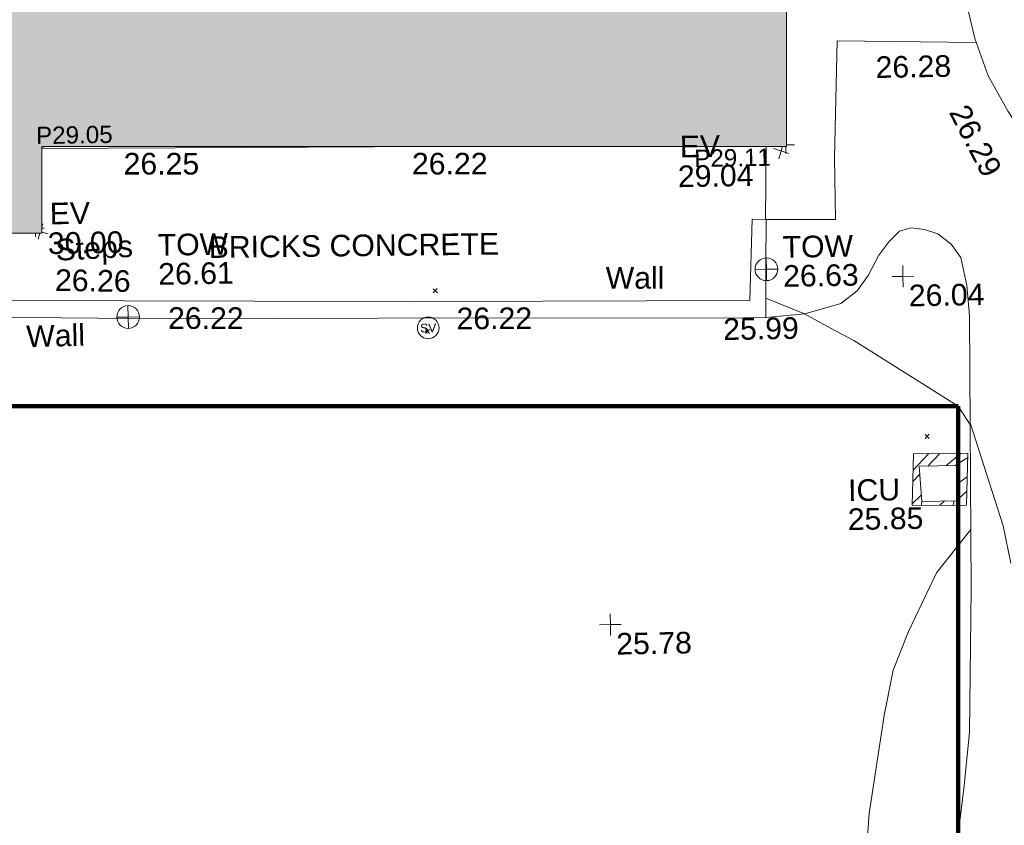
# Model space of a CAD drawing. Header units: millimetres. Extents: x -290717 to 520720, y -103372 to 287762.
# Tile 61 of 256: x -138762 to -121691, y 38364 to 52334. Entities that reach past the tile are written whole.
import ezdxf

# ---------------------------------------------------------------- set-up
doc = ezdxf.new("R2010")
doc.units = ezdxf.units.MM
doc.linetypes.add('IMPORT-HIDDEN2 _3_', pattern=[4762.5, 3175, -1587.5])
doc.linetypes.add('IMPORT-UG_ELEC_STREET LIGHTING_QLB2 _2_', pattern=[2700, 1500, -300.0000000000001, 0, -250, 150, -300.0000000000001, 0, -200])
for name, color, linetype, lineweight, true_color in [('00_TOPO_EAVE', 7, 'Continuous', 9, 0x666666), ('00_TOPO_FOOTPATH', 7, 'Continuous', 9, 0xa50000), ('00_TOPO_LEVEL_SPOT', 7, 'Continuous', 9, 0x666666), ('00_TOPO_SERV_IC', 5, 'Continuous', 9, 0x0000ff), ('00_TOPO_SERV_STOP_VALVE', 7, 'Continuous', 9, 0x666666), ('00_TOPO_TOP_OF_WALL', 7, 'Continuous', 9, 0x666666), ('00_TOPO_WALL', 7, 'Continuous', 9, 0x7c00a5), ('00_UAV_BUILDING_OUTLINE', 5, 'Continuous', 9, 0x0000ff), ('00_UAV_FORM_LINES', 7, 'Continuous', 9, 0x666666), ('00_UAV_STEPS', 7, 'Continuous', 9, 0x666666), ('00_UAV_WALL', 7, 'Continuous', 9, 0x7c00a5), ('01_DTM_CONTOUR_MNR', 7, 'Continuous', 9, 0xa5a552), ('12333-PUM-2D-U-0001-C01 - Rev2_REVIT IMPORT_dwg', 7, 'Continuous', 9, 0x767676), ('A_RHA_Line', 7, 'Continuous', 9, 0x00a600), ('PUM-CHAMBER EXTENTS', 6, 'IMPORT-HIDDEN2 _3_', 9, 0xff00ff)]:
    doc.layers.add(name, color=color, linetype=linetype, lineweight=lineweight, true_color=true_color)
for name, color, linetype, lineweight in [('00_TOPO_SURFACE', 7, 'Continuous', 9), ('00_UAV_SURVEY_TEXT', 7, 'Continuous', 9), ('A_RHA_Detail', 7, 'Continuous', 9), ('GEN-TEXT', 7, 'Continuous', 9), ('PARAPET', 7, 'Continuous', 9), ('PARAPET_LVL', 7, 'Continuous', 9)]:
    doc.layers.add(name, color=color, linetype=linetype, lineweight=lineweight)
doc.styles.add('Arial_3', font='arial.ttf', dxfattribs={"height": 299.9999999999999})
doc.styles.add('Swis721 Lt BT', font='swissl.ttf', dxfattribs={"height": 399.9999999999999})
doc.styles.add('Swis721 Lt BT_2', font='swissl.ttf', dxfattribs={"height": 375})

# ---------------------------------------------------------------- blocks, each defined once
blk = doc.blocks.new('12333-PUM-2D-U-0001-C01 - Rev2_REVIT IMPORT_dwg_MSL_Eaves_SYM_1-V29-Site Location Plan Existing')
at = {"layer": '00_TOPO_EAVE', "color": 254, "true_color": 0xcccccc}
for p, q in [((69.72787777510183, 214.1792794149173), (116.0873754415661, 356.5791934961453)), ((-116.0873754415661, -356.5791934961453), (-21.5309100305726, -66.13530975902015)), ((356.5791934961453, -116.0873754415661), (65.6385079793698, -21.36917200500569))]:
    blk.add_line(p, q, dxfattribs=at)
blk = doc.blocks.new('12333-PUM-2D-U-0001-C01 - Rev2_REVIT IMPORT_dwg_MSL_Eaves_SYM_1-V30-Site Location Plan Existing')
at = {"layer": '00_TOPO_EAVE', "color": 254, "true_color": 0xcccccc}
for p, q in [((356.5791934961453, -116.0873754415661), (-356.5791934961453, 116.0873754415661)), ((-116.0873754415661, -356.5791934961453), (67.17611227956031, 206.3411619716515))]:
    blk.add_line(p, q, dxfattribs=at)
blk = doc.blocks.new('12333-PUM-2D-U-0001-C01 - Rev2_REVIT IMPORT_dwg_MM-2077200-Site Location Plan Existing')
at = {"layer": '00_TOPO_LEVEL_SPOT', "color": 254, "true_color": 0xcccccc, "flags": 128}
for points in [[(500.0000000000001, 0), (0, 0), (0, 500.0000000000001)], [(0, -500.0000000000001), (0, 0), (-500.0000000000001, 0)]]:
    blk.add_lwpolyline(points, dxfattribs=at)
blk = doc.blocks.new('12333-PUM-2D-U-0001-C01 - Rev2_REVIT IMPORT_dwg_TOW-2077202-Site Location Plan Existing')
at = {"layer": '00_TOPO_TOP_OF_WALL', "color": 254, "true_color": 0xcccccc, "flags": 128}
for points in [[(0, 525.0554400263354), (0, 0), (-525.0554401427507, 0)], [(525.0554401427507, 0), (0, 0), (0, -525.0554400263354)]]:
    blk.add_lwpolyline(points, dxfattribs=at)
at = {"layer": '00_TOPO_TOP_OF_WALL', "color": 254, "true_color": 0xcccccc}
blk.add_circle((0, 0), 525.0554401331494, dxfattribs=at)
blk = doc.blocks.new('12333-PUM-2D-U-0001-C01 - Rev2_REVIT IMPORT_dwg_MSL_Sluice_Valve_SYM-2077246-Site Location Plan Existing')
at = {"layer": '00_TOPO_SERV_STOP_VALVE', "color": 254, "true_color": 0xcccccc}
blk.add_circle((0, 0), 500.0000000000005, dxfattribs=at)
at = {"layer": '00_TOPO_SERV_STOP_VALVE', "insert": (0, 198.9876086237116), "char_height": 399.9999999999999, "width": 785.1100955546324, "attachment_point": 2, "line_spacing_factor": 1.005061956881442, "style": 'Swis721 Lt BT'}
blk.add_mtext('SV', dxfattribs=at)
blk = doc.blocks.new('12333-PUM-2D-U-0001-C01 - Rev2_REVIT IMPORT_dwg_MGS62954_T2_Galway_ITM_3d_Rev1-2077680-Site Location Plan Existing')
at = {"layer": '00_TOPO_FOOTPATH', "color": 254, "true_color": 0xcccccc, "flags": 128}
blk.add_lwpolyline([(533777538.1819847, 725616496.4168013), (533778613.2895741, 725616484.6170917), (533779126.9856635, 725616469.1838763), (533779329.3534798, 725616457.2921362), (533779555.8578035, 725616374.3420746), (533779758.8535114, 725616279.5434995), (533779861.9477856, 725616214.4095683), (533780010.166481, 725616050.1229174), (533780205.9056981, 725615733.0378702), (533780366.7064798, 725615302.0103011), (533780513.7881674, 725614865.155266), (533780572.4878369, 725614425.087503), (533780591.8629357, 725613737.5710012), (533780566.1546593, 725612554.8840784), (533780477.8303953, 725611220.3018545), (533780480.3784057, 725610732.9376119), (533780532.0616412, 725610243.2801837), (533780683.1143525, 725609556.3926386), (533780906.2821769, 725608902.7706463), (533781239.9884506, 725608278.772731), (533781800.8862864, 725607382.016971), (533781756.5657897, 725605537.4467442), (533781725.3712258, 725601166.1869714), (533781678.9845585, 725599996.7262206)], dxfattribs=at)
at = {"layer": '00_TOPO_SERV_IC', "color": 254, "true_color": 0xcccccc}
for p, q in [((533779628.4000001, 725601546.0000001), (533779590.3000001, 725602155.6000001)), ((533780238, 725602155.6000001), (533779590.3000001, 725602155.6000001)), ((533780276.1, 725601546), (533780238, 725602155.6000001)), ((533779628.4000001, 725601546.0000001), (533780276.1, 725601546))]:
    blk.add_line(p, q, dxfattribs=at)
at = {"layer": '00_TOPO_SURFACE', "color": 254, "true_color": 0xcccccc}
blk.add_line((533777036.5826259, 725607745.2262388), (533777000.0398872, 725606481.7566099), dxfattribs=at)
at = {"layer": '00_TOPO_SURFACE', "color": 254, "true_color": 0xcccccc, "flags": 128}
blk.add_lwpolyline([(533780708.236141, 725609482.8150358), (533778294.6640255, 725609553.2556732), (533778218.010474, 725607534.1525539), (533778212.6665731, 725606457.9720769), (533777020.4801217, 725606481.7145505), (533777009.843955, 725606481.533757)], dxfattribs=at)
at = {"layer": '00_TOPO_WALL', "color": 254, "true_color": 0xcccccc, "flags": 128}
blk.add_lwpolyline([(533757819.2392223, 725605429.4615088), (533757805.0682338, 725605120.706388), (533761592.0078224, 725605072.8262004), (533766662.0254955, 725604935.4632813), (533772059.5978797, 725604859.8200961), (533776234.0175633, 725604782.5336486), (533776978.8571448, 725604780.2122495), (533776994.4910346, 725605686.7466115), (533777010.121761, 725606480.6122104), (533776769.9369526, 725606486.9870002)], dxfattribs=at)
at = {"layer": '00_UAV_FORM_LINES', "color": 254, "true_color": 0xcccccc, "flags": 128}
for points in [[(533776978.8571448, 725604780.2122495), (533777654.8955, 725604830.6235001), (533778279.8954999, 725604999.6235001), (533778565.8955001, 725605215.6235001), (533778762.8955, 725605476.6235001), (533778955.8954999, 725605825.6235001), (533779132.8954999, 725606057.6235001), (533779317.8955001, 725606239.6235), (533779517.8955, 725606291.6235), (533779753.8955001, 725606258.6235), (533779982.8954999, 725606178.6235), (533780212.8955001, 725605993.6235), (533780372.8954999, 725605763.6235), (533780472.8954999, 725605276.6235001), (533780510.8955001, 725604750.6235001), (533780454.8955, 725600008.6235), (533780379.8954999, 725597528.6234999), (533780272.8955001, 725596598.6235001), (533780161.8954999, 725595804.6235001)], [(533777490.3995001, 725557274.0660001), (533777434.3995, 725562259.066), (533777406.3995, 725566936.066), (533777383.3995, 725572623.0660001), (533777364.3995, 725576239.066), (533777546.3995, 725581320.066), (533777769.3995, 725587015.0660002), (533778142.3995001, 725590844.066), (533778619.3995, 725596152.0660002), (533778908.3995001, 725597842.066), (533779079.3995, 725598625.0660002), (533779353.3995, 725599296.066), (533779857.3995, 725600300.0660001), (533780467.114486, 725601043.309771)]]:
    blk.add_lwpolyline(points, dxfattribs=at)
at = {"layer": '00_UAV_WALL', "color": 254, "true_color": 0xcccccc, "flags": 128}
blk.add_lwpolyline([(533776769.9369526, 725606486.9870002), (533776703.8956792, 725605080.6234189), (533773112.3530274, 725605133.2762522), (533770905.8956793, 725605165.623419), (533768113.2162371, 725605220.2694452), (533763597.8956792, 725605308.6234189)], dxfattribs=at)
at = {"layer": '01_DTM_CONTOUR_MNR', "color": 254, "true_color": 0xcccccc, "flags": 128}
blk.add_lwpolyline([(533781150.0299785, 725600445.6880859), (533781029.5691383, 725601097.7333237), (533780489.7646504, 725602873.1713252), (533780490, 725602850), (533780281.4703628, 725603185.4509455), (533778496.1107269, 725604357.1389772), (533778091.9234627, 725604577.6931739), (533777650.0000001, 725604830.0000001), (533776984.6820986, 725605117.97342)], dxfattribs=at)
at = {"xscale": 0.375, "yscale": 0.375, "zscale": 0.375}
for name, p in [('12333-PUM-2D-U-0001-C01 - Rev2_REVIT IMPORT_dwg_MSL_Eaves_SYM_1-V30-Site Location Plan Existing', (533777293.3252901, 725607662.9536364)), ('12333-PUM-2D-U-0001-C01 - Rev2_REVIT IMPORT_dwg_MSL_Eaves_SYM_1-V29-Site Location Plan Existing', (533764427.3592075, 725606490.2140942)), ('12333-PUM-2D-U-0001-C01 - Rev2_REVIT IMPORT_dwg_TOW-2077202-Site Location Plan Existing', (533777002.1306774, 725605616.7505282)), ('12333-PUM-2D-U-0001-C01 - Rev2_REVIT IMPORT_dwg_MM-2077200-Site Location Plan Existing', (533779366.916047, 725605452.4166504)), ('12333-PUM-2D-U-0001-C01 - Rev2_REVIT IMPORT_dwg_TOW-2077202-Site Location Plan Existing', (533765923.2974746, 725604982.4009554)), ('12333-PUM-2D-U-0001-C01 - Rev2_REVIT IMPORT_dwg_MSL_Sluice_Valve_SYM-2077246-Site Location Plan Existing', (533771120.9583463, 725604702.4859914)), ('12333-PUM-2D-U-0001-C01 - Rev2_REVIT IMPORT_dwg_MM-2077200-Site Location Plan Existing', (533774189.4024541, 725599503.1710135))]:
    blk.add_blockref(name, p, dxfattribs=at)
at = {"layer": '00_TOPO_EAVE', "char_height": 375, "attachment_point": 1, "line_spacing_factor": 1.005061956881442, "style": 'Swis721 Lt BT_2'}
for s, insert, width in [('EV', (533775537.466335, 725607956.4014934), 736.078940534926), ('29.04', (533775495.6445013, 725607440.9180723), 1495.902363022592), ('EV', (533764594.6859806, 725606986.9811611), 736.078940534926), ('30.00', (533764552.8641471, 725606471.4977401), 1495.902363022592)]:
    blk.add_mtext(s, dxfattribs=dict(at, insert=insert, width=width))
at = {"layer": '00_TOPO_FOOTPATH', "color": 251, "true_color": 0x666666, "insert": (533780542.7175947, 725608452.1756315), "char_height": 375, "width": 1495.902363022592, "attachment_point": 1, "rotation": 296.5791273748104, "line_spacing_factor": 1.005061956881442, "style": 'Swis721 Lt BT_2'}
blk.add_mtext('26.29', dxfattribs=at)
at = {"layer": '00_TOPO_LEVEL_SPOT', "char_height": 375, "width": 1495.902363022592, "attachment_point": 1, "line_spacing_factor": 1.005061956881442, "style": 'Swis721 Lt BT_2'}
for s, insert in [('26.04', (533779461.9808528, 725605305.0102246)), ('25.78', (533774284.4808528, 725599355.8102245))]:
    blk.add_mtext(s, dxfattribs=dict(at, insert=insert))
at = {"layer": '00_TOPO_SERV_IC', "color": 251, "true_color": 0x666666, "char_height": 375, "attachment_point": 1, "line_spacing_factor": 1.005061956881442, "style": 'Swis721 Lt BT_2'}
for s, insert, width in [('ICU', (533778350.262655, 725601946.0955017), 1021.012723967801), ('25.85', (533778336.3518301, 725601445.6370744), 1495.902363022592)]:
    blk.add_mtext(s, dxfattribs=dict(at, insert=insert, width=width))
at = {"layer": '00_TOPO_SURFACE', "color": 251, "true_color": 0x666666, "insert": (533778954.9176467, 725609274.4535198), "char_height": 375, "width": 1495.902363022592, "attachment_point": 1, "line_spacing_factor": 1.005061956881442, "style": 'Swis721 Lt BT_2'}
blk.add_mtext('26.28', dxfattribs=at)
at = {"layer": '00_TOPO_TOP_OF_WALL', "char_height": 375, "attachment_point": 1, "line_spacing_factor": 1.005061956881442, "style": 'Swis721 Lt BT_2'}
for s, insert, width in [('TOW', (533766456.8656548, 725606409.4780602), 1343.937678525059), ('TOW', (533777288.8854433, 725606185.2474023), 1343.937678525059), ('26.61', (533766456.8656548, 725605905.7413415), 1495.902363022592), ('26.63', (533777288.8854433, 725605681.5106834), 1495.902363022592)]:
    blk.add_mtext(s, dxfattribs=dict(at, insert=insert, width=width))
at = {"layer": '00_TOPO_WALL', "color": 251, "true_color": 0x666666, "insert": (533764148.9745502, 725604865.0469583), "char_height": 375, "width": 1130.237340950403, "attachment_point": 1, "rotation": 0.4438818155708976, "line_spacing_factor": 1.005061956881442, "style": 'Swis721 Lt BT_2'}
blk.add_mtext('Wall', dxfattribs=at)
at = {"layer": '00_TOPO_WALL', "color": 251, "true_color": 0x666666, "insert": (533776234.0000002, 725604777.7296079), "char_height": 375, "width": 1495.902363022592, "attachment_point": 1, "line_spacing_factor": 1.005061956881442, "style": 'Swis721 Lt BT_2'}
blk.add_mtext('25.99', dxfattribs=at)
at = {"layer": '00_UAV_BUILDING_OUTLINE', "color": 251, "true_color": 0x666666, "char_height": 375, "width": 1495.902363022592, "attachment_point": 1, "line_spacing_factor": 1.005061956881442, "style": 'Swis721 Lt BT_2'}
for s, insert, rotation in [('26.25', (533765893.7167187, 725607829.2578756), 359.0053846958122), ('26.22', (533770891.8951653, 725607742.4842206), 359.00538470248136)]:
    blk.add_mtext(s, dxfattribs=dict(at, insert=insert, rotation=rotation))
at = {"layer": '00_UAV_STEPS', "char_height": 375, "attachment_point": 1, "line_spacing_factor": 1.005061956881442, "style": 'Swis721 Lt BT_2'}
for s, insert, width, rotation in [('Steps', (533764679.6927752, 725606354.3246492), 1552.889119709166, 1.944979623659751), ('26.26', (533764672.7087352, 725605832.891746), 1495.902363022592, 358.1535440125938)]:
    blk.add_mtext(s, dxfattribs=dict(at, insert=insert, width=width, rotation=rotation))
at = {"layer": '00_UAV_SURVEY_TEXT', "color": 251, "true_color": 0x666666, "insert": (533767340.668657, 725606356.1347108), "char_height": 375, "width": 5617.944430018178, "attachment_point": 1, "rotation": 359.6751401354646, "line_spacing_factor": 1.005061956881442, "style": 'Swis721 Lt BT_2'}
blk.add_mtext('BRICKS CONCRETE', dxfattribs=at)
at = {"layer": '00_UAV_WALL', "color": 251, "true_color": 0x666666, "char_height": 375, "attachment_point": 1, "line_spacing_factor": 1.005061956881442, "style": 'Swis721 Lt BT_2'}
for s, insert, width, rotation in [('Wall', (533774216.6662974, 725605706.1475635), 1130.237340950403, 358.8619849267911), ('26.22', (533766617.980841, 725605140.102873), 1495.902363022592, 358.879002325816), ('26.22', (533771617.5289143, 725605045.7751644), 1495.902363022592, 359.1600910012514)]:
    blk.add_mtext(s, dxfattribs=dict(at, insert=insert, width=width, rotation=rotation))
blk = doc.blocks.new('12333-PUM-2D-U-0001-C01 - Rev2_REVIT IMPORT_dwg_SPOT-V203-Site Location Plan Existing')
at = {"layer": 'PARAPET_LVL', "color": 253, "true_color": 0xaaaaaa}
for p, q in [((368.2887577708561, 0), (500.0000000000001, 0)), ((0, -273.1504797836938), (0, -500.0000000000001))]:
    blk.add_line(p, q, dxfattribs=at)
blk = doc.blocks.new('12333-PUM-2D-U-0001-C01 - Rev2_REVIT IMPORT_dwg_SPOT-V204-Site Location Plan Existing')
at = {"layer": 'PARAPET_LVL', "color": 253, "true_color": 0xaaaaaa}
blk.add_line((319.444751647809, 0), (500.0000000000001, 0), dxfattribs=at)
blk = doc.blocks.new('12333-PUM-2D-U-0001-C01 - Rev2_REVIT IMPORT_dwg_SPOT-V205-Site Location Plan Existing')
at = {"layer": 'PARAPET_LVL', "color": 253, "true_color": 0xaaaaaa}
for p, q in [((40.23158849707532, 0), (500.0000000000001, 0)), ((0, -88.43398399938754), (0, -500.0000000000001))]:
    blk.add_line(p, q, dxfattribs=at)
blk = doc.blocks.new('12333-PUM-2D-U-0001-C01 - Rev2_REVIT IMPORT_dwg-1620468-Site Location Plan Existing')
at = {"layer": 'PUM-CHAMBER EXTENTS', "true_color": 0xffaaff}
h = blk.add_hatch(dxfattribs=at)
h.set_pattern_fill('FP_3', color=211, style=0, pattern_type=2)
h.set_pattern_definition([(45, (-533641079.65, -725615854.3560001), (-265.1650429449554, 265.1650429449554), []), (45, (-533640902.873, -725615854.3560001), (-265.1650429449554, 265.1650429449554), [])])
h.paths.add_polyline_path([(138377.3501529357, -14375.35617861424), (139320.3501529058, -14385.35617862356), (139359.3501528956, -13489.35617867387), (138416.3501529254, -13479.35617854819)])
h.paths.add_polyline_path([(138548.7501528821, -14308.35617862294), (138510.6501528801, -13698.75617863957), (139158.3501528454, -13698.75617858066), (139196.4501528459, -14308.3561786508), (139147.709545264, -14308.35617864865)])
at = {"layer": 'GEN-TEXT', "color": 253, "true_color": 0xaaaaaa}
for p, q in [((130139.9948138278, -10544.71151775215), (130210.705491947, -10474.00083963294)), ((130210.705491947, -10544.71151775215), (130139.9948138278, -10474.00083963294)), ((129991.9948137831, -11249.71151771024), (130062.7054919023, -11179.00083959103)), ((130062.7054919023, -11249.71151771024), (129991.9948137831, -11179.00083959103)), ((138621.9948137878, -13218.71151775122), (138692.705491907, -13148.000839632)), ((138692.705491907, -13218.71151775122), (138621.9948137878, -13148.000839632))]:
    blk.add_line(p, q, dxfattribs=at)
at = {"layer": 'PARAPET', "color": 253, "true_color": 0xaaaaaa}
blk.add_line((130319.9254902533, -8011.265542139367), (123397.5041086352, -7921.765165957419), dxfattribs=at)
at = {"layer": 'PUM-CHAMBER EXTENTS', "color": 211, "linetype": 'Continuous', "true_color": 0xffaaff, "flags": 128}
blk.add_lwpolyline([(139359.3501528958, -13489.35617867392), (139320.350152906, -14385.35617862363), (138377.3501529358, -14375.35617861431), (138416.3501529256, -13479.35617854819)], close=True, dxfattribs=at)
blk.add_blockref('12333-PUM-2D-U-0001-C01 - Rev2_REVIT IMPORT_dwg_MGS62954_T2_Galway_ITM_3d_Rev1-2077680-Site Location Plan Existing', (-533641079.6498471, -725615854.3561786))
at = {"xscale": 0.3, "yscale": 0.3, "zscale": 0.3}
for name, p in [('12333-PUM-2D-U-0001-C01 - Rev2_REVIT IMPORT_dwg_SPOT-V204-Site Location Plan Existing', (123301.6914834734, -7920.567064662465)), ('12333-PUM-2D-U-0001-C01 - Rev2_REVIT IMPORT_dwg_SPOT-V205-Site Location Plan Existing', (136294.8914832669, -8088.467064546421)), ('12333-PUM-2D-U-0001-C01 - Rev2_REVIT IMPORT_dwg_SPOT-V203-Site Location Plan Existing', (123262.9914833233, -9305.667064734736))]:
    blk.add_blockref(name, p, dxfattribs=at)
at = {"layer": 'PARAPET_LVL', "char_height": 299.9999999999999, "width": 1590.340713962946, "attachment_point": 1, "line_spacing_factor": 0.9417779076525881, "style": 'Arial_3'}
for s, insert in [('P29.05', (123301.6914834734, -7547.953540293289)), ('P29.11', (134704.7760530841, -8143.708099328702))]:
    blk.add_mtext(s, dxfattribs=dict(at, insert=insert))

msp = doc.modelspace()

# ---------------------------------------------------------------- hatches: boundary and pattern name
at = {"layer": 'A_RHA_Detail', "true_color": 0xc0c0c0}
h = msp.add_hatch(color=9, dxfattribs=at)
h.paths.add_polyline_path([(-80880.60083898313, -68502.79057078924), (-80400.86592458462, -68483.4150911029), (-80400.86592458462, -62984.64684182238), (-24474.85765180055, -63009.32043784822), (-24456.14471274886, -50840.30023854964), (-36622.55041054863, -50831.65104346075), (-36622.5504104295, -44228.57792609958), (-50959.05265825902, -44213.68205212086), (-50959.05265825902, -42573.78171509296), (-54563.93258049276, -42571.21897729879), (-54565.69773355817, -45054.17447471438), (-92408.82109324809, -45027.27149617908), (-92411.78875845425, -49201.74309219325), (-100061.9988811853, -49201.74309219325), (-100052.221444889, -64852.82557835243), (-86120.90825231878, -64852.82557835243), (-86092.16626519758, -62957.90041523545), (-84861.10047611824, -62957.90041520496), (-84854.79054275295, -68240.10973718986), (-80870.60226895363, -68240.10973718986)])
h.paths.add_polyline_path([(-137238.9269955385, -68461.93840922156), (-132719.7426408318, -68433.06336920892), (-132847.0731201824, -62850.0428228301), (-130454.6837966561, -62916.63108081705), (-130498.2830220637, -61355.8539363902), (-117581.136331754, -61423.42893434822), (-117492.3908565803, -49183.91309186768), (-125136.5200282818, -49178.47881939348), (-125133.5727033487, -45032.61887132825), (-163007.1824077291, -45005.69421944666), (-163007.1824077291, -44090.29634113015), (-163123.8521375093, -44090.21339942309), (-163122.6389897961, -42383.751842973), (-166563.8543420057, -42383.75184295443), (-166565.0349082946, -44044.3982420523), (-193158.4656786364, -44025.49275802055), (-193195.152889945, -62863.6565097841), (-137269.7106414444, -62916.63108078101), (-137254.3708868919, -65679.90523788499)])
h.paths.add_polyline_path([(120310.9497607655, -32334.2823016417), (120312.4652266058, -31610.73011961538), (133451.2244789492, -31638.24899384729), (133469.2230092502, -19717.98315777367), (121295.7536929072, -19692.48606427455), (121319.8434528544, -8190.941560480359), (112277.0825929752, -8172.001674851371), (112263.1769726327, -14811.12345451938), (78285.85310969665, -14739.95861435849), (78292.82277619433, -8167.077575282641), (76545.55099677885, -8163.40371230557), (69355.76844230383, -8152.931592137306), (69353.66597202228, -9156.746357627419), (68372.60878942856, -9154.691552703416), (68372.60878942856, -13705.52853212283), (69333.72334743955, -13707.54156767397), (69325.07112544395, -16249.53369225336), (66623.4489111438, -16249.53369225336), (66619.79243932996, -17995.29925522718), (65989.07757491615, -17995.29925522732), (65985.44262769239, -19730.78799479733), (57152.23993372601, -19712.28702423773), (57127.42535098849, -31559.89461998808), (70277.87165423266, -31587.43801817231), (70277.87165428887, -32271.74147154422), (78263.96947906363, -32285.12944888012), (78266.62669288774, -31019.79372153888), (112335.8856506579, -31091.15111856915), (112335.8856506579, -32317.57330550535), (119781.4233959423, -32333.17321910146)])
h.paths.add_polyline_path([(7503.71740934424, -1791.43926322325), (15482.43097389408, -674.0213230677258), (15484.0826184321, 148.1327206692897), (56188.28042539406, 205.5276654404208), (56155.8432600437, 14338.31663138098), (18016.62665932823, 14236.4814953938), (17967.9025208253, 34313.18372075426), (21727.10644861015, 34324.06926249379), (21708.9097307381, 40608.10218319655), (18009.66447156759, 40608.10218325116), (17995.54603703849, 45483.75063445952), (9770.084212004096, 45420.63294734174), (3966.216019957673, 45443.14492469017), (3984.771235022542, 14176.56786831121), (1023.062455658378, 14176.56786840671), (-276.5134647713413, 14190.52623465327), (-231.6790044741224, 5976.811441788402), (-226.4491536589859, 193.7444677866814), (1220.250839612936, 179.5999159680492), (7477.609307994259, 143.2867556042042), (7488.638446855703, -674.0213230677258)])
h.paths.add_polyline_path([(77755.59663317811, 53.47451145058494), (77729.51881611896, 1699.844979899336), (94464.47132486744, 1659.976083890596), (94606.37913471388, 17991.39023626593), (88810.41901146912, 18015.03260816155), (88799.89418497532, 14436.74271609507), (69413.88950349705, 14457.87738898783), (69377.35724448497, 99.62816357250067), (70760.85642036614, 92.0068082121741)])
h.paths.add_polyline_path([(61252.12079698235, 46453.95617369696), (105774.7348988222, 46472.68783510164), (105768.2642197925, 61852.61234310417), (92285.13876306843, 61852.61234310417), (92308.59670397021, 65784.30757142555), (96107.46680002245, 65767.6044524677), (96059.6808111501, 75209.20847378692), (101084.8427276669, 75071.88872768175), (104988.0046543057, 74765.36560410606), (108403.6894220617, 74363.84089439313), (112009.2703903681, 73787.25420864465), (115645.3524814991, 73049.69667210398), (116890.8108050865, 72761.69136255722), (120208.9929832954, 71893.18353872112), (120865.241739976, 71703.68487155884), (124135.6329505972, 70669.67317909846), (127435.6253142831, 69480.50055823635), (127820.4368655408, 69394.93141813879), (128274.3081769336, 69331.69585757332), (128731.879114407, 69306.66104520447), (129189.9401456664, 69320.00258265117), (129645.2782985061, 69371.62688830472), (130094.6997111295, 69461.17185607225), (130535.0520071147, 69588.00939078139), (130963.2464342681, 69751.2498188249), (131376.279516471, 69949.74812593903), (131771.254123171, 70182.11198906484), (132162.5575600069, 70460.54046602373), (132496.0921582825, 70741.69081117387), (132820.8713676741, 71064.98072578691), (133117.4593294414, 71414.31364276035), (133383.77568926, 71787.23923958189), (133616.5473239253, 72178.53728446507), (133817.1647262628, 72590.54524901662), (133982.6025969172, 73017.89547517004), (134111.7005086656, 73457.59040804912), (134203.5529320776, 73906.545904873), (134257.5155882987, 74361.61286220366), (134272.5462649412, 74819.59931534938), (134250.5259874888, 75277.29281749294), (134189.6227572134, 75731.48297750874), (134090.9274700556, 76178.98397761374), (133955.1324028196, 76616.65691996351), (133783.1900598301, 77041.4318434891), (133576.3064937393, 77450.3292564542), (133335.9328436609, 77840.48103831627), (133063.7551572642, 78209.15055536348), (132761.6825665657, 78553.75185442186), (132431.8338935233, 78871.86780505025), (132076.5227904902, 79161.26705200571), (131698.2415079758, 79419.91966864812), (131299.6434187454, 79646.01139199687), (131093.5942456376, 79746.34209763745), (132146.0467355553, 83110.22226149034), (122787.763295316, 86282.54285521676), (121604.3555410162, 82800.35918872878), (117095.9864226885, 83870.84033788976), (116841.9598400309, 83526.35449576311), (116120.5435466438, 91221.9361197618), (110237.7341284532, 91274.27491024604), (110194.3680786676, 90435.39030217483), (104988.0046543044, 90486.49901569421), (104973.2761846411, 94309.82427956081), (103746.1314668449, 94309.82427962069), (103839.9937121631, 122852.1474272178), (96365.09202303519, 122931.9599471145), (96350.3400238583, 123952.416858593), (104555.5505249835, 123902.1925258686), (104607.3234457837, 120248.5396157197), (125502.5015002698, 120134.193340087), (125662.0200253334, 137657.3796883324), (114479.5865733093, 137699.2256881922), (114382.3062641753, 129149.9458158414), (104644.1590035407, 129187.997507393), (104577.9931702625, 126217.3903165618), (101184.4926405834, 126159.1566967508), (101264.6166812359, 135959.2655565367), (89967.23177303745, 135988.8856164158), (89927.63362986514, 125823.6463181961), (93630.53562299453, 125840.7948842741), (93580.6568888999, 122931.9599471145), (88697.38835373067, 122904.7310127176), (88679.38989541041, 95739.0914377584), (86378.25848993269, 95739.0914377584), (86378.18187189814, 96178.10083375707), (83279.5074328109, 96200.92083330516), (83273.62493422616, 95735.74732136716), (70169.67509616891, 95733.22421950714), (70166.2684274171, 96272.07409350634), (66674.99731291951, 96257.14073659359), (66654.74538556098, 95755.71092140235), (65784.77231076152, 95755.71092140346), (65887.65094981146, 117470.6305650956), (53473.34271625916, 117487.9046429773), (53434.44066306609, 98570.4634906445), (40649.41626913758, 98570.46349066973), (40610.16711556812, 94406.01479082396), (38853.82372865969, 94410.36303444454), (38848.65589191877, 89463.65332732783), (40612.46601909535, 89518.45976927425), (40665.38257359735, 86257.73741131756), (38372.19584673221, 86305.7230928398), (38369.79373532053, 76901.0507917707), (50937.95125076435, 76944.40198877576), (50922.88567283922, 74598.78180893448), (56484.90611318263, 74588.85093774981), (56484.9061131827, 75194.85181998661), (92465.40372273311, 75233.02581663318), (92645.92783659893, 71766.64845097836), (89810.5550181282, 69362.83965827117), (85313.16173971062, 69360.94750424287), (85313.16173971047, 66907.40508090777), (75210.14498260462, 66903.15451592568), (75210.14498260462, 63815.70944554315), (70819.40014306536, 63815.70999204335), (70819.21601502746, 64253.35708063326), (69456.8341568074, 64253.35708063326), (69455.71957374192, 66901.99623168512), (61303.3285675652, 66898.56680686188), (61304.56054652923, 63970.32021231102), (70500.41048205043, 63970.32021223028), (70500.40885431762, 61852.59006210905), (61245.64388480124, 61848.69637492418), (61252.12079698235, 46455.07044720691)])
h.paths.add_polyline_path([(-17153.16561239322, 48569.32684293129), (-17153.16561227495, 60770.38083690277), (-29362.88357762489, 60774.7042869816), (-29362.88357762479, 67399.20394583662), (-43507.25361058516, 67405.01911302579), (-43488.53133082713, 69093.07334179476), (-45766.41866234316, 69109.32868391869), (-45794.34620035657, 67405.01911302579), (-47272.11273197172, 67404.21245453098), (-47272.44887636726, 66454.91798912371), (-86004.56386335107, 66468.6329952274), (-86006.66970790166, 60521.58362724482), (-92662.8772251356, 60521.58362724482), (-92666.53762789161, 50184.35611936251), (-79752.016597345, 50179.78302554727), (-79752.016597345, 48591.49323813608), (-17157.71631240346, 48569.32845421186)])
h.paths.add_polyline_path([(-201056.4185879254, 48628.75479108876), (-138377.9751621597, 48634.64535782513), (-138377.9751621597, 50133.28202330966), (-125467.710581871, 50134.49533928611), (-125468.6909603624, 60566.19036866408), (-132186.8595615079, 60565.86652591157), (-132187.4203588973, 66533.01978768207), (-170643.3098734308, 66805.61809689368), (-170643.3098732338, 67738.78475851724), (-200340.0100486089, 67488.93693767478), (-200348.7175167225, 60827.7802510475), (-201057.5650552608, 60827.71357562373), (-201056.6510294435, 51102.0431337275)])
h.paths.add_polyline_path([(-240051.5126725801, 54769.1949116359), (-239444.4902595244, 54811.10754483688), (-239186.5396225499, 54841.92927608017), (-238764.8191578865, 54940.98166103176), (-238382.4735933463, 55122.46891391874), (-237990.3402229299, 55354.87497237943), (-237269.2031026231, 55936.21514997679), (-237030.2712443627, 56228.66101920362), (-236793.0039600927, 56569.31473977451), (-236554.5880579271, 57004.26389721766), (-236432.7219585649, 57267.46508911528), (-236300.0815274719, 57753.26239002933), (-236250.7285154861, 58017.17885687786), (-236235.6490610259, 58516.21786795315), (-236233.2538430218, 58987.85640057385), (-236213.702979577, 59823.48083772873), (-236363.8287856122, 59820.8603820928), (-236634.0279869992, 60698.06075831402), (-236391.9547756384, 61432.1972634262), (-236225.4740089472, 61435.10319604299), (-236201.6036570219, 62637.68779599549), (-232563.5271750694, 62639.28734435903), (-232563.5271750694, 63049.03842407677), (-232732.1945866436, 63049.15302221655), (-232860.1521278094, 63457.9589027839), (-232731.6068089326, 63914.24862701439), (-232560.8209657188, 63914.24862701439), (-232521.9864006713, 70597.99604498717), (-240628.6947850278, 70598.85496274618), (-240629.7923196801, 72350.98321581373), (-246412.6011213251, 72347.36085937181), (-246412.6011213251, 70616.45923939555), (-254449.5805725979, 70618.60952619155), (-254454.637144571, 70754.06491724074), (-254469.7140363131, 73191.6627625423), (-263883.2532625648, 73267.83063692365), (-263902.4181505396, 68260.74348557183), (-263714.8217520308, 68259.82096576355), (-263552.9672900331, 67819.6543439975), (-263719.0883117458, 67392.20684197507), (-263913.629869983, 67392.20684288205), (-263956.7001914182, 58633.76423459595), (-260181.1963171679, 58611.22607638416), (-260192.3146984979, 56354.25111578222), (-257184.684388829, 56339.46086010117), (-257213.4419958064, 57092.93866025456), (-257338.5163846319, 57093.27331227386), (-257471.0109295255, 57531.7457231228), (-257338.5163845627, 58062.22513700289), (-257203.4956297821, 58064.06881293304), (-257173.5751889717, 58598.54056827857), (-256478.2273617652, 58575.27357918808), (-256478.2273617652, 58788.51859477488), (-256013.0091299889, 58911.92701537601), (-255397.0786589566, 58780.99767608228), (-255397.0786664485, 58595.98242230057), (-243809.8853614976, 58585.92793205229), (-243805.3570672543, 58352.04527760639), (-243740.9394682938, 57884.52572396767), (-243619.083060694, 57421.84877501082), (-243424.3877541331, 56943.65915328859), (-243247.1437899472, 56608.24157716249), (-243003.0710577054, 56249.99021479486), (-242732.2093200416, 55932.75703086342), (-242371.7230179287, 55603.12658814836), (-242141.2551255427, 55424.88676771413), (-241804.9643038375, 55216.88439829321), (-241529.464082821, 55077.02869058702), (-241100.6275144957, 54917.18295005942), (-240836.2134980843, 54840.82833179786), (-240453.4486196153, 54788.6078413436), (-240203.3756532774, 54776.52967577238)])
h.paths.add_polyline_path([(40276.69022620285, 59895.3641775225), (40328.62676026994, 69196.9439153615), (36588.99968782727, 69217.82459101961), (36619.46637569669, 74674.25962431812), (32264.36460075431, 74687.02318924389), (32233.48293864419, 69156.26826309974), (11916.69390488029, 69269.70959690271), (11966.66200108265, 78218.75165977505), (29087.50901742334, 78123.15526811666), (29143.44567202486, 88141.13700481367), (15719.34879623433, 88216.09212957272), (15732.60379610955, 90589.99788900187), (4594.294101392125, 90652.19003492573), (4525.129359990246, 78265.12250452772), (10096.76365550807, 78234.01258734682), (10077.43887221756, 74773.03821913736), (4547.641142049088, 74803.91453678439), (4465.579974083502, 60107.16002351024), (19125.89094757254, 60025.30234268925), (19139.86249371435, 62527.53804648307), (31738.59196305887, 62457.19146407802), (31724.55430855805, 59943.11609818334), (38369.79364222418, 59906.01157297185)])
h.paths.add_polyline_path([(-246083.0241259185, 72334.29150213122), (-246083.0594797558, 72334.30275087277), (-246208.2905500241, 72334.29150213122)])
h.paths.add_polyline_path([(-114575.3004830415, 112178.0758696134), (-114575.3246436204, 112178.0758696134), (-114707.2752166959, 115801.5811617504)])
h.paths.add_polyline_path([(-154699.9178766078, 101760.4080976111), (-114382.0503338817, 101776.0542915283), (-114382.0503338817, 106926.936016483), (-113755.641395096, 106927.1791078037), (-113757.5507412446, 111847.2721532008), (-114431.6837526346, 111847.2721532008), (-114431.8098651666, 112178.075869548), (-114575.3004830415, 112178.0758696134), (-114578.9984943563, 121707.2390834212), (-123056.9849702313, 121707.2390834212), (-123068.8201032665, 156452.7036899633), (-119381.2340625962, 156454.1347343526), (-119381.2340625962, 160165.8603541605), (-115501.031452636, 160167.3661472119), (-115503.3750945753, 166206.5793118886), (-132411.7987151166, 166599.6604729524), (-132411.8243306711, 166665.6603411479), (-135275.0124468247, 166664.5489553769), (-135275.0124468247, 166628.1883102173), (-135911.3205077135, 166628.1944503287), (-135911.3479256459, 166352.1604668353), (-152521.1633846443, 166345.7145607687), (-152518.3680955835, 159142.6836790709), (-150699.3133726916, 159117.9265656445), (-150755.6690356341, 122560.6912032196), (-151059.2005266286, 122560.6912032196), (-151061.0981347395, 121302.4374931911), (-154138.3148337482, 121372.6012653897), (-154138.3148337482, 121865.183451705), (-154704.3888425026, 121867.2611370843), (-154688.5451973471, 119352.3937021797), (-154745.5933227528, 119352.3715636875), (-154745.5763474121, 118722.1532660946), (-160794.1544526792, 118748.744283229), (-160794.1544527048, 119410.5425977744), (-163852.1622693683, 119422.408321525), (-163855.0715294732, 118762.2003111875), (-167568.6765459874, 118778.5256058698), (-166634.6619849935, 124395.1277019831), (-166843.6206842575, 124471.2090400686), (-167568.6765459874, 124707.6250904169), (-168028.2173235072, 124841.3808643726), (-168630.5006276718, 124991.3056740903), (-169238.2056070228, 125117.4693074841), (-169850.3952285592, 125219.6772877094), (-170466.1255403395, 125297.7720169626), (-171089.1102599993, 125351.8553033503), (-171704.4065937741, 125381.1774254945), (-172325.0479971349, 125386.3595015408), (-172782.2248668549, 125374.5832363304), (-173401.7764236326, 125337.4554476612), (-174019.3926983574, 125276.0328036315), (-174634.1213722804, 125190.4100127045), (-175245.0145766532, 125080.7190996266), (-176047.1958093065, 124895.7675261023), (-176665.4852587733, 124724.7228134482), (-177045.3001228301, 124609.1129151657), (-177631.5127793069, 124405.2077276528), (-176665.4852586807, 118818.5158793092), (-177558.9402083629, 118822.4435769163), (-177662.2853368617, 125263.4341236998), (-176365.3912352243, 126542.9270807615), (-159462.2970490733, 126319.9103917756), (-157057.7396790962, 128609.0850976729), (-157060.6673204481, 136153.1661957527), (-158638.8016610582, 137740.2441626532), (-159352.3735831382, 137740.2441626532), (-161634.4140635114, 140201.1078539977), (-168727.9404946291, 140256.8191147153), (-171035.0401162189, 137942.884730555), (-174184.1459014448, 137942.884730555), (-176460.1168228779, 140292.2858551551), (-177341.68569345, 140292.285855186), (-177341.7114445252, 140358.4281613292), (-183428.5803825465, 140356.0660244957), (-185921.6385984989, 137917.4639097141), (-185921.6385985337, 131757.309115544), (-186906.8767412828, 131756.9267734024), (-187725.3914540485, 130809.9989183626), (-187724.0588902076, 127376.1828149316), (-186481.0281350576, 126304.557648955), (-186479.4846755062, 122327.2959175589), (-185176.2828158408, 121059.4673825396), (-180304.1129154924, 121059.4673825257), (-180304.1136492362, 118802.0484409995), (-193555.3706955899, 118802.0484409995), (-193555.3686998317, 133117.8341649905), (-192593.6442938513, 133118.2073819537), (-192593.6442938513, 134200.8158367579), (-192224.6284783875, 134200.9592041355), (-192225.5653014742, 136615.0101267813), (-192595.0012461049, 136615.0101267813), (-192595.4357332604, 137734.4745166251), (-193589.2709668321, 137734.4746851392), (-193589.2685988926, 147474.5705834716), (-193163.2062206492, 147492.8644728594), (-192606.8095195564, 147551.4951472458), (-192359.9383250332, 147589.5931622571), (-192199.8207947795, 147616.5827293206), (-191882.7548926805, 147682.9245600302), (-191568.5380071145, 147761.6632019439), (-191020.2573150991, 147932.4221712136), (-190950.5841382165, 147955.8263236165), (-190647.7999969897, 148070.951423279), (-190349.769078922, 148197.8750093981), (-190056.9509284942, 148336.4013817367), (-189769.7970512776, 148486.316942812), (-189375.4954991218, 148717.2624196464), (-189132.9060261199, 148873.2749095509), (-188867.5421091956, 149059.0543930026), (-188609.6764469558, 149255.1087866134), (-188354.9814056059, 149465.3525772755), (-188079.6339208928, 149713.8792482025), (-187884.9836199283, 149901.8220103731), (-187538.2510284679, 150274.4802367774), (-187446.2998447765, 150378.396083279), (-187241.3270201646, 150629.2310214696), (-187046.3599558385, 150887.9197697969), (-186861.699277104, 151154.0634500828), (-186546.1373636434, 151669.8298752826), (-186524.4196769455, 151707.063245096), (-163675.289831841, 151669.8298752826), (-163687.5843044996, 148134.0767945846), (-157303.6541541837, 148136.4921063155), (-157303.6541541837, 155759.9150161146), (-157557.4317586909, 155765.0384228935), (-157555.9168973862, 166678.0466575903), (-187009.2021991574, 166699.7464767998), (-187013.0952111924, 162054.4009359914), (-188707.1775469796, 162044.5925187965), (-188705.9961893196, 155021.5333641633), (-188737.9999316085, 154650.5326603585), (-188799.0133970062, 154283.1866125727), (-188857.2045401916, 154035.4341107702), (-188966.1106131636, 153679.3368924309), (-189102.6200311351, 153332.8820747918), (-189265.8911677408, 152998.2056672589), (-189454.9174010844, 152677.3710606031), (-189645.2484685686, 152421.322012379), (-189916.9563410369, 152104.2450531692), (-190212.7041973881, 151809.4634871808), (-190530.6686598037, 151538.7947475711), (-190868.889367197, 151293.9075915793), (-191225.2810786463, 151076.3118324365), (-191597.6465194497, 150887.3490190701), (-192092.8415776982, 150682.5621956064), (-192485.2937347, 150569.6612301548), (-192903.8930807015, 150482.2408890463), (-193187.215491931, 150440.8868273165), (-193594.1866364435, 150407.1257787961), (-193594.5953882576, 151459.989522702), (-205369.2399268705, 151455.4201248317), (-205354.452352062, 113350.0822379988), (-207187.1580384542, 113349.3709450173), (-207184.3024929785, 105991.0636522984), (-205312.8709512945, 105991.0636522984), (-205311.2365670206, 101769.6553082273), (-175488.645120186, 101781.2285901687), (-175488.645120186, 110889.6985621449), (-154703.462766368, 110897.5679794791), (-154700.5193329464, 103310.2697088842)])
h.paths.add_polyline_path([(193735.9435692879, 113047.8274775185), (208865.0938716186, 114991.026643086), (208976.1154122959, 114126.6471161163), (216447.8967330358, 115086.3281915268), (216038.7305308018, 118271.970241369), (232648.5073383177, 120405.3421627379), (233425.9936153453, 114352.0734369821), (240632.2017567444, 115277.6440986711), (239854.8412683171, 121329.9334728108), (256406.8682407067, 123455.8879629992), (257091.7572256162, 118089.1198988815), (264572.287122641, 119040.8180953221), (261877.8350554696, 138524.7609215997), (259178.7147038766, 138221.6086023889), (259197.3483654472, 137439.0084132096), (254686.1480587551, 136897.0007613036), (255412.6810205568, 131314.8303174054), (240852.7447965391, 129522.4514055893), (239771.0426540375, 137918.8519126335), (240649.582243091, 138010.1984551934), (240062.3063116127, 142776.6750342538), (239165.7694641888, 142685.0143484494), (237630.9646614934, 151018.3171733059), (266172.8791088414, 154560.7889781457), (271297.187694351, 142612.4006970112), (276531.7397502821, 144861.0987145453), (274941.5029779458, 148527.903728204), (302074.530765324, 160134.9084326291), (300215.9323773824, 164320.1841173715), (301528.161327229, 164907.0997990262), (300405.1237791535, 167477.8916353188), (299016.6944531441, 166945.7181825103), (295626.7488506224, 174518.7544287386), (294333.0289184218, 177537.1551681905), (287288.847594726, 174518.7544287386), (289427.6893504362, 169661.0163464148), (272956.7816584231, 162557.1203578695), (271943.2187786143, 164897.4305293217), (267016.3118217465, 162764.0369715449), (268502.3094164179, 159357.043014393), (265200.4029571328, 157946.4096681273), (226856.4166955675, 153146.7821791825), (227510.3041274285, 148852.0205335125), (228280.9873164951, 141179.0007484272), (227302.3544112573, 141050.2812999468), (227895.3788231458, 136433.1758633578), (228748.5501749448, 136523.8855003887), (229602.307730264, 128023.7667641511), (217691.2359889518, 126493.8999679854), (217642.3600127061, 126874.4332670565), (215138.5007311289, 126552.8357430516), (215194.9980427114, 126112.9650749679), (215015.6132225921, 126089.9247571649), (214840.967257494, 127449.6644606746), (192258.7012018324, 124549.1816390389), (193486.3576426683, 114991.026643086)])
h.paths.add_polyline_path([(-78076.24179098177, 117605.518872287), (-78076.23951907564, 117610.0871212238), (-78070.31812256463, 129485.733079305), (-74723.15926546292, 129478.3852560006), (-74723.15926546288, 125435.7860625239), (-48015.64546089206, 125380.0246061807), (-47996.55031653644, 135872.5822179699), (-61198.159180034, 135901.5630078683), (-74714.72264147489, 135923.5088764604), (-74723.62876031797, 131865.2975510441), (-78070.31812256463, 131872.6421692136), (-78062.97909490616, 149549.768943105), (-58292.26570494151, 149541.5607197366), (-58292.26570494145, 148946.2407608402), (-37707.70924049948, 148937.6946534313), (-37707.70924049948, 159740.0690313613), (-44148.26955758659, 159742.7429641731), (-44148.26955758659, 162961.3319175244), (-49829.95437586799, 162961.3319175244), (-49830.92144141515, 160632.0129326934), (-78494.0902662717, 160643.9130440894), (-78494.0902662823, 161615.1537737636), (-78739.22585210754, 161615.2555472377), (-78691.79195364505, 168187.9195488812), (-90844.5764503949, 168126.8149080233), (-90962.52567696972, 152686.7636278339), (-89064.97866810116, 152685.97582136), (-89079.54115383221, 117610.0871212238), (-78374.80210165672, 117605.6428258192)])
h.paths.add_polyline_path([(69254.82576126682, 129235.9722870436), (69259.97086178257, 136167.7892474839), (86068.0992678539, 136131.0235193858), (86008.66431381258, 164703.3084147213), (58789.63167882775, 164723.5115811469), (58789.63167882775, 170119.2062865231), (54460.16324890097, 170122.4198087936), (54457.21717773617, 166153.2792453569), (47042.21516498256, 166158.7829869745), (47041.10931533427, 164668.9097040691), (39173.27935198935, 164674.7495545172), (39172.83712618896, 164078.9539098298), (17014.87910992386, 164095.400525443), (17002.38841206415, 147267.1142245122), (12659.63471563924, 147267.1142245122), (12653.6008753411, 139137.9291796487), (17031.41608901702, 139134.6797717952), (17024.58791744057, 129935.3194463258), (39191.34773726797, 129918.8662983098), (39191.34773726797, 129258.2867272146), (69014.0340609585, 129236.1510132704)])
h.paths.add_polyline_path([(39265.62356917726, 139467.8223435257), (33050.91021530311, 139484.1586867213), (33087.56357182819, 153427.9220784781), (39277.60130890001, 153411.6505991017), (39277.60130890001, 152830.3127277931), (43058.29603858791, 152820.3745823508), (43024.83899408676, 140092.5601633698), (39267.2657899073, 140092.5601633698)])
h.paths.add_polyline_path([(1979.548949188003, 189123.2414339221), (18699.10403225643, 189180.0465563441), (18678.46874727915, 195253.6675675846), (24349.02704558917, 195272.9334349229), (24334.96888369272, 199550.7690689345), (28829.78348971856, 199566.0403168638), (28798.35772162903, 208815.6446465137), (24334.94961552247, 208806.1514042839), (24333.90624838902, 209113.2475694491), (16811.59093053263, 209087.6902915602), (16806.58456496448, 208843.590909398), (6772.293057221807, 208809.4991440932), (6797.166076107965, 201488.5780549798), (-8471.058649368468, 201436.7038403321), (-8471.058649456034, 200429.0172029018), (-11856.09020773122, 200417.5164702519), (-11823.72827012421, 190892.3684139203), (-7614.729360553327, 190904.9356358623), (-7614.729360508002, 190170.8290169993), (-4608.619189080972, 190169.2993656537), (-4608.238782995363, 190916.8832264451), (1973.379031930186, 190939.2444093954), (1977.122761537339, 189837.3456606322)])
h.paths.add_polyline_path([(-20506.2213294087, 190640.028646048), (-20122.28942212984, 206347.1214480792), (-41550.34215554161, 207015.255795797), (-41462.26177905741, 210449.6195896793), (-31391.41053375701, 210152.0276719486), (-31078.64493158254, 223862.574366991), (-44305.08575746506, 224230.797228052), (-44490.79956595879, 211865.5542346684), (-47510.12209651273, 211942.9901386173), (-47722.57925074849, 203659.0205615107), (-47076.06680551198, 203635.3001466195), (-47175.4684425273, 199531.9403872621), (-46801.21126120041, 199520.4703265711), (-46873.68175963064, 195478.589946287), (-44600.40472249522, 195425.25597799), (-44685.88459510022, 192243.2795180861), (-38073.99929110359, 192135.6564361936), (-38104.39995468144, 191126.9722513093), (-21537.79264469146, 190668.5723413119)])
h.paths.add_polyline_path([(16801.02360974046, 195961.5001375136), (9656.615133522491, 196015.1086064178), (9643.83815057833, 199513.9922857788), (11631.77992465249, 199485.8321209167), (11631.79209405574, 203322.2460457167), (16806.58456511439, 203391.4855727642), (16801.04077099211, 195984.4293109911)])
h.paths.add_polyline_path([(122084.9263243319, 200536.2570557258), (122088.180516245, 206386.1947929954), (125211.1061637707, 206386.1947929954), (125211.1162733, 206645.8932838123), (126202.709897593, 206645.8932838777), (126203.0204768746, 207041.0477229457), (130401.4034740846, 206979.0758390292), (130444.269112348, 209883.2802976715), (126202.8383602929, 209945.883203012), (126203.0204768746, 214624.1281189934), (127364.7919503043, 214624.1281189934), (127365.2106673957, 225380.2058570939), (126159.8599207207, 225380.2527798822), (126207.4133336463, 241475.3410923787), (119482.541129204, 241495.8747302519), (119479.204156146, 246182.0096278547), (109943.9121324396, 246175.219673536), (109953.2702600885, 233033.3814297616), (115000.5285021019, 233033.3814296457), (114999.5792924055, 208653.4991933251), (112026.3032629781, 208653.4991933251), (112024.3519988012, 200538.6764491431), (122024.6079402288, 200536.271559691)])
h.paths.add_polyline_path([(30087.05071628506, 200986.75440713), (38030.67179073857, 201028.6865661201), (38030.67179073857, 202922.9731661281), (38109.89531489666, 202923.3913649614), (38067.25569093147, 208827.6066631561), (38013.35839375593, 208827.667223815), (38012.38630312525, 209012.5383931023), (30044.90685988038, 208970.4802974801), (30060.65944993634, 205986.3119354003)])
h.paths.add_polyline_path([(195986.2599411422, 205661.5722736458), (202896.8751332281, 206052.0074670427), (202676.886254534, 209945.7611691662), (195766.2710618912, 209555.325975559)])
h.paths.add_polyline_path([(-91652.40581580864, 206392.6172135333), (-79454.24421187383, 206432.5105635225), (-79629.29258199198, 238245.6998510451), (-68904.21147484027, 238215.095164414), (-68918.56040493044, 246314.0782553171), (-68756.515268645, 246312.9061543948), (-68755.20581930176, 246638.9786699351), (-79620.07671794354, 246651.3624133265), (-79606.5628449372, 247343.5411849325), (-82154.50636787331, 247318.0695596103), (-82154.50636787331, 247488.1275895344), (-91640.64698348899, 247472.5371040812), (-91638.72040628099, 246846.4753752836), (-131470.3702759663, 246641.42150215), (-131470.3702759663, 250159.5419305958), (-142857.1087886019, 250176.7939677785), (-142864.0554935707, 246220.0701029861), (-165118.8027587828, 246272.3986783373), (-165040.0492656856, 253907.936045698), (-178677.4727934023, 253929.5079730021), (-178699.5521575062, 238176.7234097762), (-138599.3373496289, 238209.4781454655), (-138548.4479938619, 206627.5237025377), (-126646.6702863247, 206572.2299428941), (-126666.6805510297, 234825.8818836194), (-124962.7180531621, 234825.9534805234), (-124969.0241559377, 234688.4891474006), (-91595.61129713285, 234664.3133306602), (-91650.87307429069, 207155.5994723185)])
h.paths.add_polyline_path([(142123.7078306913, 209113.5383730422), (152768.4446292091, 209127.3137315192), (152745.2992288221, 227012.6338093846), (142100.5623961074, 226998.8584508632), (142121.8067345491, 210582.5602414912)])
h.paths.add_polyline_path([(168998.8561285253, 209274.9592350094), (169026.8416078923, 226860.3446541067), (161686.6780313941, 226876.6646907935), (161647.6783165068, 209291.3037608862), (168846.6177107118, 209275.2977201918)])
h.paths.add_polyline_path([(49761.46820716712, 218476.567809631), (49794.00484362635, 223316.1680811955), (41274.07755979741, 223363.4010619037), (41273.58999769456, 223290.879563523), (32187.30576793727, 223351.9666549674), (32202.10532416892, 225553.2987455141), (20081.8372469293, 225634.7833114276), (20035.26675877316, 218707.7438838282), (31566.33951793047, 218630.2204926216), (31566.12891728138, 218598.8950898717), (49547.01686615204, 218478.0095661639)])
h.paths.add_polyline_path([(162361.9830851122, 234154.0520866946), (162366.6425722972, 241589.9129272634), (135261.1026964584, 241630.986197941), (135249.0888707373, 234197.8735112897), (160249.0277027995, 234157.467167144)])
h.paths.add_polyline_path([(176458.8604388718, 246709.572470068), (176516.248447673, 252173.1529805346), (168884.2833866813, 252253.3171281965), (168934.8652923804, 257068.9279575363), (164355.0504715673, 257117.0331241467), (164296.1746742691, 251511.8088120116), (164416.8965511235, 251510.5407811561), (164367.8024342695, 246836.5737543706), (172300.1975056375, 246753.2539686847)])

# ---------------------------------------------------------------- linework, layer by layer
at = {"layer": 'A_RHA_Line', "color": 7}
for p, q in [((-125467.7105818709, 50134.49533920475), (-125468.0751255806, 54013.41618933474)), ((-138378.1160050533, 50133.28200995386), (-135467.6104597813, 50133.55554177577)), ((-138377.975162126, 48634.64535777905), (-138378.1160050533, 50133.28200995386)), ((-135467.6104597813, 50133.55554177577), (-130467.6605208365, 50134.02544036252)), ((-130467.6605208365, 50134.02544036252), (-125467.7105818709, 50134.49533920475)), ((-138968.3390979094, 48634.58987491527), (-138377.975162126, 48634.64535777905))]:
    msp.add_line(p, q, dxfattribs=at)
at = {"layer": 'A_RHA_Line', "color": 1, "lineweight": 140, "true_color": 0xff0000}
for q in [(-217181.9150624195, 45632.01276412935), (-122493.3547711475, -30998.53304730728)]:
    msp.add_line((-122493.3547711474, 45632.01276412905), q, dxfattribs=at)

# ---------------------------------------------------------------- block references
at = {"layer": '12333-PUM-2D-U-0001-C01 - Rev2_REVIT IMPORT_dwg', "color": 254, "linetype": 'IMPORT-UG_ELEC_STREET LIGHTING_QLB2 _2_', "true_color": 0xffd4d4, "rotation": 0.9999999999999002}
msp.add_blockref('12333-PUM-2D-U-0001-C01 - Rev2_REVIT IMPORT_dwg-1620468-Site Location Plan Existing', (-261895.0770586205, 55869.5817132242), dxfattribs=at)

doc.saveas('drawing.dxf')
